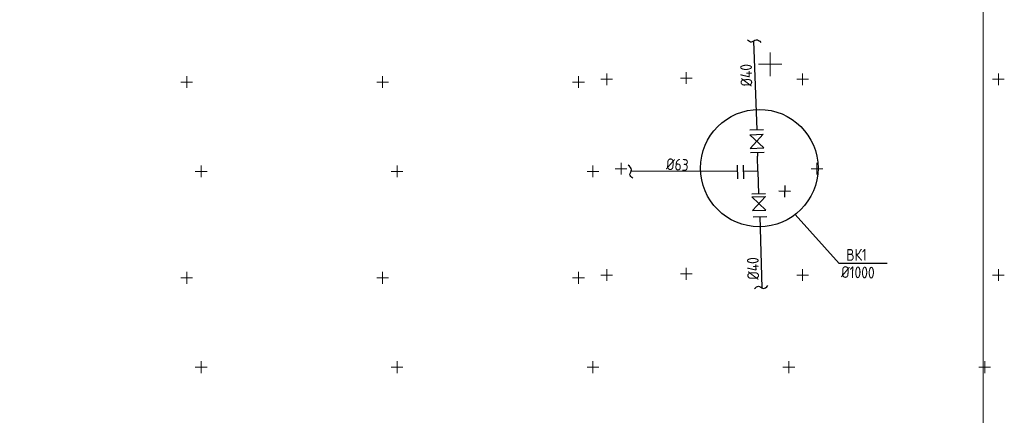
# Model space of a CAD drawing. Header units: millimetres. Extents: x 366033 to 446362, y 4247208 to 4265071.
# Tile 42 of 159: x 436063 to 436314, y 4251060 to 4251161. Entities that reach past the tile are written whole.
import ezdxf

# ---------------------------------------------------------------- set-up
doc = ezdxf.new("R2010")
doc.units = ezdxf.units.MM
doc.linetypes.add('CONTI', pattern=[0])
doc.layers.add('GEODS_POINT_GRID#_B', color=7, linetype='Continuous', true_color=0x000000)
for name, color, linetype in [('SETKR', 2, 'CONTI'), ('ДЕТАЛИР', 1, 'Continuous'), ('Трасса', 10, 'Continuous')]:
    doc.layers.add(name, color=color, linetype=linetype)
doc.styles.add('_PP_TXT_BOLD', font='romant.shx', dxfattribs={"width": 0.8})

# ---------------------------------------------------------------- blocks, each defined once
blk = doc.blocks.new('CrossCoord_m1')
at = {"layer": 'GEODS_POINT_GRID#_B', "color": 3, "lineweight": 20, "true_color": 0x00ff00, "flags": 128}
for points in [[(0, 3), (0, -3)], [(-3, 0), (3, 0)]]:
    blk.add_lwpolyline(points, dxfattribs=at)
blk = doc.blocks.new('BL_333')
at = {"color": 0}
for p, q in [((-1.5, 0), (1.5, 0)), ((0, -1.5), (0, 1.5))]:
    blk.add_line(p, q, dxfattribs=at)

msp = doc.modelspace()

# ---------------------------------------------------------------- linework, layer by layer
at = {"color": 0, "lineweight": 0}
msp.add_lwpolyline([(435715.111, 4251314.871), (436309.111, 4251314.871), (436309.111, 4250894.871), (435715.111, 4250894.871)], close=True, dxfattribs=at)
at = {"layer": 'ДЕТАЛИР', "color": 0}
for p, q in [((436250.462, 4251156.051, -714.377), (436251.297, 4251133.373, -714.377)), ((436251.477, 4251127.612, -714.377), (436251.513, 4251126.625, -714.377)), ((436251.513, 4251126.625, -714.377), (436251.513, 4251126.625, -714.377)), ((436251.69, 4251118.877, -714.377), (436251.69, 4251118.877, -714.377))]:
    msp.add_line(p, q, dxfattribs=at)
at = {"layer": 'ДЕТАЛИР', "color": 0, "linetype": 'Continuous'}
for p, q in [((436249.552, 4251133.333, -714.377), (436253.041, 4251133.413, -714.377)), ((436249.504, 4251132.133, -714.377), (436252.942, 4251132.265, -714.377)), ((436249.504, 4251132.133, -714.377), (436253.06, 4251128.776, -714.377)), ((436252.942, 4251132.265, -714.377), (436249.622, 4251128.644, -714.377)), ((436249.622, 4251128.644, -714.377), (436253.06, 4251128.776, -714.377)), ((436249.732, 4251127.572, -714.377), (436253.221, 4251127.652, -714.377)), ((436251.603, 4251122.75, -714.377), (436251.513, 4251126.625, -714.377)), ((436246.314, 4251122.702, -714.377), (436219.23, 4251122.824, -714.377)), ((436246.263, 4251124.322, -714.377), (436246.372, 4251120.883, -714.377)), ((436247.98, 4251120.88, -714.377), (436247.913, 4251124.369, -714.377)), ((436251.6, 4251122.849, -714.377), (436247.945, 4251122.707, -714.377)), ((436251.603, 4251122.751, -714.377), (436251.724, 4251117.03, -714.377)), ((436250.039, 4251116.993, -714.377), (436253.528, 4251117.07, -714.377)), ((436250.053, 4251116.232, -714.377), (436253.491, 4251116.364, -714.377)), ((436250.053, 4251116.232, -714.377), (436253.609, 4251112.875, -714.377)), ((436253.491, 4251116.364, -714.377), (436250.171, 4251112.743, -714.377)), ((436250.171, 4251112.743, -714.377), (436253.609, 4251112.875, -714.377)), ((436250.341, 4251111.163, -714.377), (436253.83, 4251111.241, -714.377)), ((436252.085, 4251111.202, -714.377), (436252.573, 4251093.007, -714.377))]:
    msp.add_line(p, q, dxfattribs=at)
for points in [[(436248.945, 4251156.392, -714.377), (436249.262, 4251156.096, -714.377), (436249.96, 4251155.447, -714.377), (436251.166, 4251156.817, -714.377), (436251.962, 4251156.087, -714.377), (436252.369, 4251155.713, -714.377)], [(436219.631, 4251121.03, -1213.211), (436219.294, 4251121.302, -1213.211), (436218.552, 4251121.9, -1213.211), (436219.738, 4251123.289, -1213.211), (436218.901, 4251123.973, -1213.211), (436218.474, 4251124.323, -1213.211)], [(436250.746, 4251092.82, -714.377), (436251.057, 4251093.122, -714.377), (436251.739, 4251093.787, -714.377), (436252.976, 4251092.444, -714.377), (436253.756, 4251093.192, -714.377), (436254.154, 4251093.575, -714.377)]]:
    msp.add_open_spline(points, degree=3, knots=[0, 0, 0, 0, 1.1214788, 2.4689674, 3.8780663, 3.8780663, 3.8780663, 3.8780663], dxfattribs=at)
at = {"layer": 'Трасса', "color": 0, "linetype": 'ByBlock'}
for p in [(436261.09, 4251111.717, -714.377), (436284.602, 4251099.233, -714.377)]:
    msp.add_line(p, (436272.328, 4251099.207, -714.377), dxfattribs=at)
at = {"layer": 'Трасса', "color": 3, "linetype": 'ByBlock'}
msp.add_circle((436251.929, 4251123.595, -714.377), 15, dxfattribs=at)

# ---------------------------------------------------------------- block references
at = {"layer": 'GEODS_POINT_GRID#_B', "color": 3, "true_color": 0x00ff00}
msp.add_blockref('CrossCoord_m1', (436254.709, 4251150.109, -714.377), dxfattribs=at)
at = {"layer": 'GEODS_POINT_GRID#_B', "color": 3, "true_color": 0x00ff00, "xscale": 0.5, "yscale": 0.5, "zscale": 0.5}
for p in [(436233.314, 4251146.588, -714.377), (436105.797, 4251145.579, -714.377), (436155.797, 4251145.579, -714.377), (436205.797, 4251145.579, -714.377), (436212.982, 4251146.27, -714.377), (436262.982, 4251146.27, -714.377), (436312.982, 4251146.27, -714.377), (436109.469, 4251122.756, -714.377), (436159.469, 4251122.756, -714.377), (436209.469, 4251122.756, -714.377), (436216.654, 4251123.446, -714.377), (436266.654, 4251123.446, -714.377), (436212.982, 4251096.27, -714.377), (436233.314, 4251096.588, -714.377), (436262.982, 4251096.27, -714.377), (436312.982, 4251096.27, -714.377), (436105.797, 4251095.579, -714.377), (436155.797, 4251095.579, -714.377), (436205.797, 4251095.579, -714.377), (436109.469, 4251072.756, -714.377), (436159.469, 4251072.756, -714.377), (436209.469, 4251072.756, -714.377), (436259.469, 4251072.756, -714.377), (436309.469, 4251072.756, -714.377)]:
    msp.add_blockref('CrossCoord_m1', p, dxfattribs=at)
at = {"layer": 'SETKR', "color": 3, "rotation": 178.7384510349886}
msp.add_blockref('BL_333', (436258.442, 4251117.663, -714.377), dxfattribs=at)

# ---------------------------------------------------------------- texts
at = {"layer": 'ДЕТАЛИР', "color": 0, "linetype": 'Continuous', "style": '_PP_TXT_BOLD', "width": 0.8}
for s, rotation, p in [('%%C40', 91.35669, (436250.18, 4251144.462, -714.377)), ('%%C63', 357.07703, (436228.098, 4251123.134, -714.377)), ('%%C40', 91.35669, (436251.905, 4251095.113, -714.377))]:
    msp.add_text(s, height=3, rotation=rotation, dxfattribs=at).set_placement(p)
at = {"layer": 'ДЕТАЛИР', "color": 0, "linetype": 'ByBlock', "style": '_PP_TXT_BOLD', "width": 0.8}
for s, rotation, p in [('ВК1', 0.46047, (436274.146, 4251099.926, -714.377)), ('%%C1000', 358.57083, (436272.796, 4251095.582, -714.377))]:
    msp.add_text(s, height=3, rotation=rotation, dxfattribs=at).set_placement(p)

doc.saveas('drawing.dxf')
